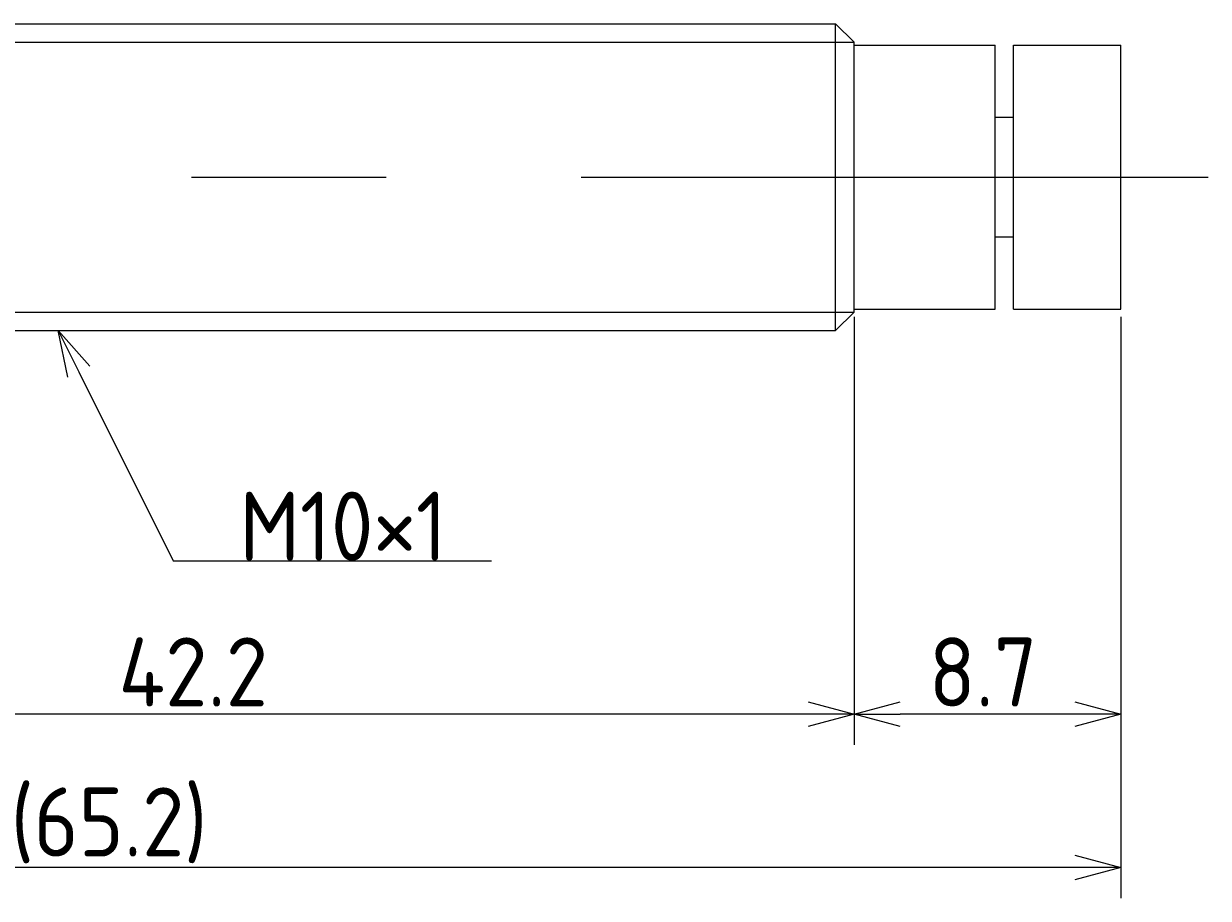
# Model space of a CAD drawing. Extents: x 148 to 291, y 144 to 179.
# Tile 4 of 4: x 253 to 291, y 144 to 172. Entities that reach past the tile are written whole.
import ezdxf

# ---------------------------------------------------------------- set-up
doc = ezdxf.new("R2010")
doc.units = 0
doc.linetypes.add('CENTER', pattern=[50.8, 31.75, -6.35, 6.35, -6.35])
doc.layers.get('0').update_dxf_attribs({"linetype": 'CONTINUOUS'})
doc.layers.get('DEFPOINTS').update_dxf_attribs({"linetype": 'CONTINUOUS'})
for name, color, linetype in [('図形', 7, 'CONTINUOUS'), ('図枠', 7, 'CONTINUOUS'), ('寸法_文字', 3, 'CONTINUOUS')]:
    doc.layers.add(name, color=color, linetype=linetype)
doc.layers.get('0').off()
doc.styles.add('DIMENSION', font='isocp.shx', dxfattribs={"bigfont": 'bigfont.shx'})
doc.dimstyles.get("Standard").update_dxf_attribs({"dimtxt": 0.18, "dimasz": 0.18, "dimexe": 0.18, "dimexo": 0.0625, "dimgap": 0.09, "dimtad": 0, "dimtih": 1, "dimtoh": 1, "dimzin": 0, "dimcen": 0.09, "dimazin": 3, "dimtfac": 1, "dimtofl": 0, "dimtmove": 0, "dimatfit": 3})

# ---------------------------------------------------------------- blocks, each defined once
blk = doc.blocks.new('_OPEN30')
at = {"color": 0, "linetype": 'BYBLOCK'}
for p, q in [((-1, 0.268), (0, 0)), ((0, 0), (-1, -0.268)), ((0, 0), (-1, 0))]:
    blk.add_line(p, q, dxfattribs=at)
blk = doc.blocks.new('*U14')
at = {"layer": '寸法_文字', "color": 3, "style": 'DIMENSION'}
blk.add_text('8.7', height=2.25, dxfattribs=at).set_placement((282.1375, 150.25))
blk = doc.blocks.new('*D13')
at = {"layer": 'DEFPOINTS', "color": 0}
for p in [(279.7, 163.1), (288.4, 163.2), (279.7, 150)]:
    blk.add_point(p, dxfattribs=at)
at = {"layer": '寸法_文字', "color": 3}
for p, q in [((279.7, 162.85), (279.7, 149)), ((288.4, 162.95), (288.4, 149)), ((286.9, 150), (281.2, 150))]:
    blk.add_line(p, q, dxfattribs=at)
at = {"layer": '図枠'}
blk.add_blockref('*U14', (0, 0), dxfattribs=at)
at = {"layer": '寸法_文字', "color": 3, "xscale": 1.5, "yscale": 1.5, "zscale": 1.5, "rotation": 180}
blk.add_blockref('_OPEN30', (279.7, 150), dxfattribs=at)
at = {"layer": '寸法_文字', "color": 3, "xscale": 1.5, "yscale": 1.5, "zscale": 1.5}
blk.add_blockref('_OPEN30', (288.4, 150), dxfattribs=at)
blk = doc.blocks.new('*U16')
at = {"layer": '寸法_文字', "color": 3, "style": 'DIMENSION'}
blk.add_text('42.2', height=2.25, dxfattribs=at).set_placement((255.72, 150.25))
blk = doc.blocks.new('*D15')
at = {"layer": 'DEFPOINTS', "color": 0}
for p in [(237.5, 163.6), (279.7, 163.2), (237.5, 150)]:
    blk.add_point(p, dxfattribs=at)
at = {"layer": '寸法_文字', "color": 3}
for p, q in [((237.5, 163.35), (237.5, 149)), ((279.7, 162.95), (279.7, 149)), ((278.2, 150), (239, 150))]:
    blk.add_line(p, q, dxfattribs=at)
at = {"layer": '図枠'}
blk.add_blockref('*U16', (0, 0), dxfattribs=at)
at = {"layer": '寸法_文字', "color": 3, "xscale": 1.5, "yscale": 1.5, "zscale": 1.5, "rotation": 180}
blk.add_blockref('_OPEN30', (237.5, 150), dxfattribs=at)
at = {"layer": '寸法_文字', "color": 3, "xscale": 1.5, "yscale": 1.5, "zscale": 1.5}
blk.add_blockref('_OPEN30', (279.7, 150), dxfattribs=at)
blk = doc.blocks.new('*U22')
at = {"layer": '寸法_文字', "color": 3, "style": 'DIMENSION'}
blk.add_text('(65.2)', height=2.25, dxfattribs=at).set_placement((252.2, 145.3625))
blk = doc.blocks.new('*D21')
at = {"layer": 'DEFPOINTS', "color": 0}
for p in [(223.2, 164.5), (288.4, 163.2), (223.2, 145)]:
    blk.add_point(p, dxfattribs=at)
at = {"layer": '寸法_文字', "color": 3}
for p, q in [((223.2, 164.25), (223.2, 144)), ((288.4, 162.95), (288.4, 144)), ((286.9, 145), (224.7, 145))]:
    blk.add_line(p, q, dxfattribs=at)
at = {"layer": '図枠'}
blk.add_blockref('*U22', (0, 0), dxfattribs=at)
at = {"layer": '寸法_文字', "color": 3, "xscale": 1.5, "yscale": 1.5, "zscale": 1.5, "rotation": 180}
blk.add_blockref('_OPEN30', (223.2, 145), dxfattribs=at)
at = {"layer": '寸法_文字', "color": 3, "xscale": 1.5, "yscale": 1.5, "zscale": 1.5}
blk.add_blockref('_OPEN30', (288.4, 145), dxfattribs=at)
blk = doc.blocks.new('*U28')
at = {"layer": '寸法_文字'}
blk.add_lwpolyline([(254.421, 161.158), (257.5, 155), (260, 155), (267.875, 155)], dxfattribs=at)
at = {"layer": '寸法_文字', "xscale": 1.5, "yscale": 1.5, "zscale": 1.5, "rotation": 116.565051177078}
blk.add_blockref('_OPEN30', (253.75, 162.5), dxfattribs=at)
blk = doc.blocks.new('*U29')
at = {"layer": '寸法_文字', "style": 'DIMENSION'}
blk.add_text('M10×1', height=2.25, dxfattribs=at).set_placement((259.6625, 155))

msp = doc.modelspace()

# ---------------------------------------------------------------- linework, layer by layer
at = {"layer": '図形'}
for p, q in [((239.604, 172.5), (279.1, 172.5)), ((279.1, 162.5), (279.1, 172.5)), ((279.7, 171.9), (279.1, 172.5)), ((279.7, 163.1), (279.7, 171.9)), ((279.7, 171.8), (284.3, 171.8)), ((284.3, 163.2), (284.3, 171.8)), ((284.9, 171.8), (288.4, 171.8)), ((284.9, 163.2), (284.9, 171.8)), ((288.4, 163.2), (288.4, 171.8)), ((284.3, 169.45), (284.9, 169.45)), ((284.3, 165.55), (284.9, 165.55)), ((279.7, 163.1), (279.1, 162.5)), ((279.7, 163.2), (284.3, 163.2)), ((284.9, 163.2), (288.4, 163.2)), ((239.6, 162.5), (279.1, 162.5))]:
    msp.add_line(p, q, dxfattribs=at)
at = {"layer": '図形', "color": 3}
for p, q in [((239, 171.9), (279.7, 171.9)), ((239, 163.1), (279.7, 163.1))]:
    msp.add_line(p, q, dxfattribs=at)
at = {"layer": '図形', "color": 3, "linetype": 'CENTER'}
msp.add_line((220, 167.5), (291.25, 167.5), dxfattribs=at)

# ---------------------------------------------------------------- block references
at = {"layer": '寸法_文字'}
for name in ['*U28', '*U29']:
    msp.add_blockref(name, (0, 0), dxfattribs=at)

# ---------------------------------------------------------------- dimensions: what is measured, and where the dimension line sits
dim = msp.add_linear_dim(base=(223.2, 145), p1=(288.4, 163.2), p2=(223.2, 164.5), text='(<>)', dimstyle='Standard', override={"dimscale": 0.5}, dxfattribs=at)
dim.commit()
dim.dimension.update_dxf_attribs({"geometry": '*D21', "text_midpoint": (255.8, 145), "dimtype": 128})
for base, p1, p2, picture, middle in [((237.5, 150), (279.7, 163.2), (237.5, 163.6), '*D15', (258.6, 150)), ((279.7, 150), (288.4, 163.2), (279.7, 163.1), '*D13', (284.05, 150))]:
    dim = msp.add_linear_dim(base=base, p1=p1, p2=p2, dimstyle='Standard', override={"dimscale": 0.5}, dxfattribs=at)
    dim.commit()
    dim.dimension.update_dxf_attribs({"geometry": picture, "text_midpoint": middle, "dimtype": 128})

doc.saveas('drawing.dxf')
